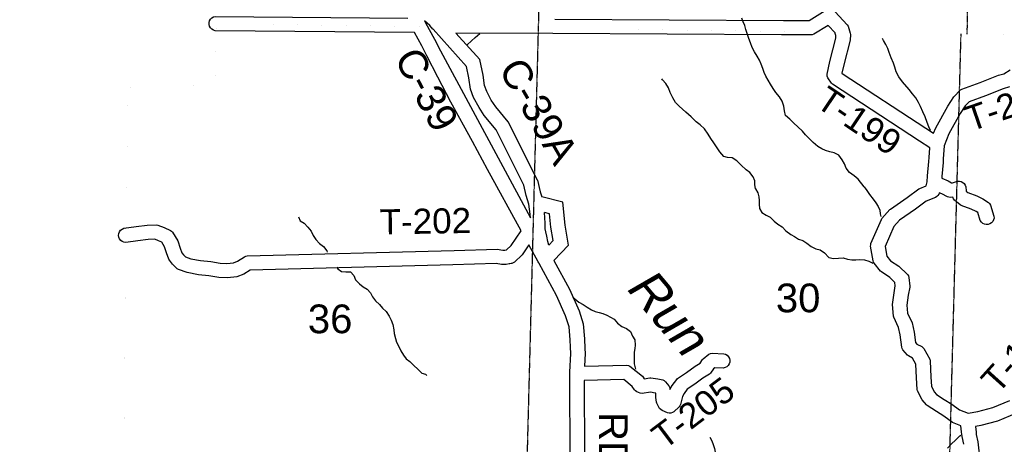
# Model space of a CAD drawing. Header units: feet. Extents: x -155 to 2562643, y -56 to 364810.
# Tile 35 of 121: x 2452093 to 2465831, y 258905 to 264824. Entities that reach past the tile are written whole.
import ezdxf
from ezdxf.enums import TextEntityAlignment as Align

# ---------------------------------------------------------------- set-up
doc = ezdxf.new("R2010")
doc.units = ezdxf.units.FT
doc.header["$MEASUREMENT"] = 0
for name, pattern in [('CENTER', [2, 1.25, -0.25, 0.25, -0.25]), ('HIDDEN', [0.375, 0.25, -0.125]), ('HIDDEN2', [0.1875, 0.125, -0.0625]), ('water', [0])]:
    doc.linetypes.add(name, pattern=pattern)
for name, color, linetype in [('COUNTY-LINE', 4, 'CENTER'), ('COUNTY-RD', 7, 'Continuous'), ('CR-TEXT', 7, 'Continuous'), ('SECTION', 8, 'HIDDEN2'), ('SECTION-TEXT', 8, 'Continuous'), ('TOWNSHIP', 9, 'HIDDEN'), ('TR-TEXT', 6, 'Continuous'), ('TWP-RD', 6, 'Continuous'), ('WATER-TEXT', 1, 'Continuous'), ('WATERWAY', 14, 'water')]:
    doc.layers.add(name, color=color, linetype=linetype)
doc.styles.add('ARIAL', font='arial.ttf')

msp = doc.modelspace()

# ---------------------------------------------------------------- linework, layer by layer
at = {"layer": 'COUNTY-LINE', "const_width": 0.04, "flags": 128}
msp.add_lwpolyline([(2451935.99, 183626.87), (2452186.29, 194241.17), (2452356.47, 199888.32), (2452356.47, 199888.32), (2452537.05, 210912.9), (2452642.86, 215853.49), (2452642.86, 215853.49), (2453052.69, 231900.41), (2453052.69, 231900.41), (2453184.69, 237232.8), (2453471.4, 253160.5), (2453471.4, 253160.5), (2453538.39, 256176.6), (2453568.21, 261539.59), (2453606.32, 263882.44), (2454823.35, 263908.45), (2454835.46, 264767.7), (2454835.46, 264767.7), (2455013.2, 277384.76), (2455009.22, 279887.93), (2455009.22, 279887.93), (2444652.57, 279864.08), (2438092.07, 280026.05), (2423207.96, 280172.56)], dxfattribs=at)
at = {"layer": 'COUNTY-RD'}
for points in [[(2457860.93, 264689.7), (2457858.82, 264692.28), (2457816.19, 264744.17), (2457741.35, 264809.69), (2457751.09, 264787.74), (2457755.17, 264780.51), (2457755.32, 264779.93)], [(2457755.32, 264779.93), (2457879.25, 264554.11)], [(2457775.1, 264318.44), (2457702.51, 264460.46), (2457602.11, 264643.39)], [(2459128.18, 262517.51), (2458739.75, 263288.48), (2458575.61, 263489.53), (2458501.97, 263597.62), (2458427.21, 263739.42), (2458382.26, 263855.52), (2458361.82, 264015.26), (2458328.64, 264172.52), (2457860.93, 264689.7)], [(2459317.52, 262586.25), (2458908.51, 263398.02), (2458736.01, 263609.31), (2458673.61, 263700.9), (2458609.53, 263822.44), (2458577.56, 263905.04), (2458559.18, 264048.66), (2458513.18, 264266.64), (2458178.35, 264636.88)], [(2457879.25, 264554.11), (2457963.32, 264389.64)], [(2457963.32, 264389.64), (2459219.1, 262059.95), (2459216.21, 262104.57), (2459215.29, 262108.1), (2459215.34, 262114.85)], [(2458622.62, 262733.93), (2458408.97, 263124.66), (2458108.24, 263671.88), (2457925.73, 264023.75), (2457775.1, 264318.44)], [(2459089.02, 261880.97), (2458622.62, 262733.93)], [(2459317.52, 262586.25), (2459354.83, 262426.3), (2459376.54, 262354.7)], [(2459198.84, 262251.49), (2459161.55, 262374.51), (2459128.18, 262517.51)], [(2459544.21, 261466.94), (2459752.52, 261679.42), (2459702.49, 261957.64), (2459669.48, 262277.94), (2459376.54, 262354.7)], [(2459215.34, 262114.85), (2459198.84, 262251.49)], [(2459447.43, 261804.28), (2459434.46, 261865.9), (2459427.04, 261908.3), (2459424.26, 261986.97), (2459414.46, 262138.02)], [(2459474.97, 261682.01), (2459537.4, 261745.68), (2459504.31, 261929.64), (2459484.74, 262119.6), (2459414.46, 262138.02)], [(2459474.97, 261682.01), (2459462.44, 261732.92), (2459447.43, 261804.27)], [(2459772.94, 258508.75), (2459775.52, 259076.18), (2459768.28, 259478.68), (2459770.81, 259883.24), (2459770.4, 259885.09), (2459770.84, 259895.01), (2459770.65, 259905.1), (2459770.95, 259906.31), (2459770.96, 259907.6), (2459771.49, 259909.52), (2459783.13, 260172.37), (2459779.39, 260258.39), (2459774.89, 260361.53), (2459757.62, 260542.65), (2459710.3, 260694.77), (2459584.74, 260978.21), (2459339.46, 261424.21), (2459339.43, 261424.24), (2459335.2, 261431.96), (2459334.54, 261433.16), (2459334.42, 261433.38), (2459326.82, 261447.18), (2459326.81, 261447.21), (2459326.8, 261447.23), (2459326.78, 261447.31), (2459197.17, 261683.63)], [(2459544.21, 261466.94), (2459764.12, 261067.07), (2459897.84, 260765.21), (2459954.75, 260582.26), (2459974.47, 260375.4), (2459980.35, 260240.8), (2459980.35, 260240.79), (2459983.33, 260172.29), (2459975.5, 259995.8)], [(2459970.27, 259795.66), (2459968.3, 259479.85), (2459975.52, 259077.53), (2459972.94, 258507.48)]]:
    msp.add_lwpolyline(points, dxfattribs=at)
at = {"layer": 'SECTION'}
msp.add_line((2463491.22, 199639.91), (2465228.19, 264625.57), dxfattribs=at)
for points in [[(2465314.33, 264624.41), (2465742.8, 299321.65)], [(2460167.35, 296855.94), (2459327.85, 264706.28)], [(2459327.85, 264706.27), (2458385.1, 228602.67)]]:
    msp.add_lwpolyline(points, dxfattribs=at)
at = {"layer": 'TOWNSHIP', "const_width": 0.03, "flags": 128}
msp.add_lwpolyline([(2486520.23, 264334.44), (2454835.46, 264767.7)], dxfattribs=at)
at = {"layer": 'TWP-RD'}
for points in [[(2457602.11, 264643.39), (2454821.37, 264670.39), (2454795.99, 264677.46), (2454773.32, 264690.84), (2454754.89, 264709.64), (2454741.95, 264732.56), (2454735.38, 264758.06), (2454735.63, 264784.39), (2454742.7, 264809.77), (2454756.08, 264832.44), (2454774.88, 264850.87), (2454797.8, 264863.81), (2454823.3, 264870.38), (2457507.72, 264844.31)], [(2459559.46, 264830.24), (2462749.65, 264814.91), (2462749.68, 264814.9), (2463106.71, 264813.19), (2463330.45, 264950.88)], [(2463471.37, 264932.16), (2463640.3, 264752.65), (2463651.85, 264732.75), (2463660.86, 264703.28), (2463660.87, 264703.27), (2463681.43, 264636), (2463683.58, 264619.15), (2463680.13, 264537.97)], [(2463470.78, 264640.95), (2463374.57, 264743.19), (2463175.28, 264620.55), (2463148.31, 264612.98), (2462722.37, 264615.03), (2462722.34, 264615.04), (2459532.15, 264630.37), (2459532.12, 264630.38), (2458178.35, 264636.88)], [(2464283.25, 260692.38), (2464271.51, 260851.51), (2464292.6, 261014.83), (2464310.69, 261112.16), (2464305.86, 261162.04), (2464235.44, 261231.65), (2464116.51, 261308.27), (2464104.88, 261318.63), (2464014.87, 261428.18), (2464006.26, 261443.47), (2464000.44, 261460.04), (2463966.33, 261667.85), (2463966.87, 261686.98), (2463971.03, 261705.67), (2464116.39, 262040.32), (2464124.7, 262053.43), (2464231.94, 262175.8), (2464241.33, 262184.13), (2464476.24, 262344.93), (2464639.77, 262464.52), (2464650.54, 262470.52), (2464740.29, 262506.89), (2464757.18, 262564.88), (2464759.66, 262647.9), (2464777.49, 262848.47), (2464781.23, 262904.71), (2464781.24, 262904.74), (2464790.11, 263037.79), (2464649.87, 263129.37), (2463433.58, 263923.65), (2463419.32, 263937.71), (2463368.92, 264012.5), (2463360.31, 264038.14), (2463358.82, 264065.17), (2463396.64, 264239.3), (2463481.21, 264567.49), (2463482.67, 264602.04), (2463473.18, 264633.1), (2463470.78, 264640.95)], [(2463680.13, 264537.97), (2463591.27, 264193.11), (2463566.19, 264077.65), (2463568.27, 264074.56), (2464737.17, 263311.23), (2464845.09, 263240.75), (2464875.03, 263318.08), (2465041.79, 263617.11), (2465126.82, 263748.81), (2465222.34, 263843.88), (2465240.38, 263855.43), (2465495.97, 263950.59), (2465751.09, 264049.57), (2465823.02, 264071.11), (2465912.66, 264123.38)], [(2465903.2, 263886.35), (2465816.05, 263860.25), (2465567.03, 263763.63), (2465340.49, 263679.29), (2465283.16, 263622.24), (2465213.31, 263514.05), (2465056.5, 263232.85), (2464992.53, 263067.65), (2464980.28, 262883.71), (2464976.91, 262832.98), (2464959.4, 262636.05), (2464958.74, 262613.96), (2465047.13, 262575.69), (2465094.92, 262550.12), (2465107.63, 262551.81), (2465180.36, 262572.44), (2465205.48, 262573.1), (2465230.01, 262567.51), (2465252.38, 262556.04), (2465271.21, 262539.39), (2465285.34, 262518.58), (2465293.88, 262494.93), (2465299.44, 262437.41), (2465300.36, 262432.75), (2465323.52, 262413.21), (2465445.76, 262366.21), (2465533.55, 262325.16), (2465609.5, 262276.23), (2465625.52, 262259.68), (2465637.36, 262239.91), (2465687.03, 262084.96), (2465688.31, 262058.65), (2465682.73, 262032.91)], [(2465682.73, 262032.91), (2465670.69, 262009.51), (2465653, 261990.01), (2465630.85, 261975.75), (2465605.79, 261967.72), (2465579.48, 261966.44), (2465553.74, 261972.02), (2465530.34, 261984.06), (2465510.84, 262001.75), (2465496.58, 262023.9), (2465461.36, 262133.75), (2465436.6, 262149.71), (2465367.41, 262182.06), (2465228.21, 262235.58), (2465213.8, 262244.1), (2465135.98, 262309.78), (2465122.42, 262327.8), (2465113.21, 262348.38), (2465112.74, 262350.73), (2465079.01, 262346.24), (2465058.21, 262347.81), (2465038.17, 262353.65), (2464960.08, 262395.44), (2464921.06, 262412.33), (2464915.6, 262393.57), (2464904.57, 262373.8), (2464889.37, 262356.97), (2464870.81, 262343.98), (2464742.85, 262292.13), (2464591.78, 262181.65), (2464369.89, 262029.77), (2464290.52, 261939.2), (2464170.01, 261661.75), (2464192.03, 261527.61), (2464244.53, 261463.7), (2464361.24, 261388.51), (2464480.48, 261270.65), (2464492.83, 261250.94), (2464500.33, 261228.91), (2464511.79, 261110.4), (2464511.18, 261096.38), (2464490.24, 260983.72), (2464472.45, 260846), (2464480.7, 260734.28), (2464543.86, 260598.02), (2464573.05, 260467.61), (2464592.36, 260323.92), (2464612.61, 260301.27), (2464679.67, 260266.38), (2464694.99, 260254.1), (2464707.65, 260239.05), (2464790.16, 260089.2), (2464796.41, 260066.54), (2464804.38, 259840.41), (2464813.29, 259714.46), (2464852.37, 259637.86), (2464884.31, 259600.46), (2464990.23, 259531.05), (2465096.95, 259465.65), (2465207.24, 259386.53), (2465328.42, 259338.18), (2465461.24, 259361.36), (2465671.54, 259418.38), (2465910.36, 259515.89)], [(2458948.7, 261424.12), (2458948.68, 261424.11), (2458931.46, 261421.11), (2458922.79, 261419.6), (2458880.26, 261412.2), (2458817.39, 261411.13), (2458741.79, 261423.77), (2458134.78, 261407.4), (2458134.77, 261407.4), (2455307.52, 261331.62), (2455221.45, 261277.15), (2455123.39, 261239.96), (2454990.81, 261223.43), (2454870.75, 261230.46), (2454732.06, 261252.57), (2454588.74, 261268.31), (2454429.11, 261297.95), (2454309.08, 261340.47), (2454290.76, 261351.83), (2454226.92, 261413.72), (2454183.13, 261471.09), (2454175.91, 261484.23), (2454143.45, 261572.45), (2454114.86, 261659.03), (2454077.06, 261721.92), (2454031.52, 261742.61), (2453978.88, 261762.97), (2453888.02, 261759.85), (2453743.88, 261741.94), (2453573.84, 261717.67), (2453547.7, 261720.83), (2453523.28, 261730.63), (2453502.22, 261746.43), (2453485.95, 261767.16), (2453475.61, 261791.37), (2453471.89, 261817.44), (2453475.05, 261843.58), (2453484.85, 261868), (2453500.65, 261889.06), (2453521.38, 261905.33), (2453545.59, 261915.67), (2453717.41, 261940.19), (2453872.24, 261959.43), (2454002.57, 261963.9), (2454022.52, 261960.53), (2454109.02, 261927.07), (2454197.29, 261886.97), (2454213.61, 261875.13), (2454227.25, 261860.27), (2454297.78, 261742.93), (2454332.31, 261638.35), (2454355.81, 261574.49), (2454376.84, 261546.94), (2454406.58, 261518.11), (2454481.08, 261491.72), (2454617.94, 261466.31), (2454758.73, 261450.85), (2454892.39, 261429.54), (2454984.23, 261424.15), (2455074.87, 261435.46), (2455131.59, 261456.97), (2455231.42, 261520.15), (2455248.07, 261526.9), (2455265.65, 261530.57), (2458155.72, 261608.04), (2458755.71, 261624.21), (2458832.31, 261611.41), (2458861.29, 261611.9), (2458887.52, 261616.47), (2458952.04, 261677.82), (2459089.02, 261880.97)], [(2459197.17, 261683.63), (2459105.66, 261547.91), (2458996.28, 261443.91), (2458979.69, 261433.41), (2458961.36, 261426.33), (2458948.7, 261424.12)], [(2465264.23, 258904.46), (2465242.28, 259011.21), (2465237.83, 259050.6), (2465237.82, 259050.62), (2465235.75, 259068.97), (2465234.87, 259076.75), (2465234.87, 259076.76), (2465225.02, 259164.1), (2465110.48, 259209.81), (2464986.27, 259298.91), (2464883.14, 259362.11), (2464756.8, 259444.9), (2464746.12, 259454.31), (2464684.95, 259525.94), (2464621.32, 259650.64), (2464615.93, 259670.02), (2464604.62, 259829.84), (2464597.79, 260023.92), (2464551.79, 260107.47), (2464496.06, 260136.46), (2464481.74, 260147.58), (2464416.15, 260220.94), (2464406.06, 260238.12), (2464399.56, 260256.96), (2464375.99, 260432.38), (2464353.38, 260533.38), (2464287.78, 260674.9), (2464283.25, 260692.38)], [(2459975.5, 259995.8), (2460564.98, 260006.87), (2460587.63, 260002), (2460608.55, 259992.09), (2460783.78, 259852.42), (2460794.58, 259840.54), (2460808.4, 259819.34), (2460887.15, 259830.24), (2460901.47, 259830.16), (2460994.92, 259816.17), (2461064.94, 259802.36), (2461086.53, 259792.43), (2461105.18, 259777.73), (2461151.48, 259718.89), (2461160.6, 259700.64), (2461165.85, 259680.92), (2461166.57, 259668.28), (2461198.23, 259723.27), (2461260.89, 259809.27), (2461272.58, 259820.77), (2461395.12, 259907.14), (2461517.02, 259995.83), (2461585.94, 260035.94), (2461618.41, 260085.79), (2461629.66, 260098.03), (2461708.57, 260159.49), (2461729.96, 260169.24), (2461753.01, 260173.76), (2461917.81, 260167.13), (2461942.95, 260159.3), (2461965.2, 260145.23), (2461983.06, 260125.88), (2461995.3, 260102.57), (2462001.09, 260076.87), (2462000.03, 260050.57), (2461992.2, 260025.43), (2461978.13, 260003.18), (2461958.78, 259985.32), (2461935.47, 259973.08), (2461909.77, 259967.29), (2461793.3, 259971.98), (2461772.32, 259955.63), (2461734.17, 259897.07), (2461717.19, 259880.92), (2461626.43, 259828.1), (2461511.57, 259744.53), (2461407.98, 259671.52), (2461366.2, 259614.18), (2461341.05, 259570.49), (2461314.08, 259460.25), (2461305.94, 259442.65), (2461294.57, 259426.94), (2461220.04, 259357.36), (2461199.92, 259345.83)], [(2461199.92, 259345.83), (2461177.73, 259339.22), (2461154.6, 259337.85), (2461131.76, 259341.81), (2461056.18, 259373.97), (2461037.57, 259387.6), (2461022.54, 259405.12), (2460984.89, 259477.55), (2460980.05, 259491.66), (2460968.06, 259557.01), (2460969.36, 259613.36), (2460969.13, 259617.4), (2460960.76, 259619.05), (2460893.19, 259629.17), (2460778.78, 259613.34), (2460752.5, 259616.66), (2460702.76, 259637.05), (2460685.97, 259648.3), (2460671.77, 259662.68), (2460640.22, 259711.09), (2460521.13, 259806.01), (2459970.27, 259795.66)], [(2466002.99, 259337.68), (2465735.75, 259228.56), (2465504.69, 259165.92), (2465427.61, 259152.47), (2465436.57, 259073.03), (2465440, 259042.65), (2465461.55, 258937.85), (2465477.86, 258815.46), (2465490.99, 258729.74), (2465501.63, 258670.03), (2465512.9, 258613.32), (2465505.95, 258529.6), (2465500.76, 258511.14), (2465450.5, 258411.07), (2465435.01, 258392.82), (2465362.79, 258340.29), (2465244.89, 258268.62), (2465145.42, 258193.65), (2465043.28, 258127.66), (2464984.98, 258048.08), (2464869.74, 257900.06), (2464735.62, 257715.69), (2464696.89, 257670.44)]]:
    msp.add_lwpolyline(points, dxfattribs=at)
at = {"layer": 'WATERWAY'}
for points in [[(2463876.98, 262493.27), (2463791.22, 262601.48), (2463736.35, 262646.87), (2463671.4, 262694.11), (2463626.35, 262755.71), (2463601.41, 262815.58), (2463570.52, 262869.34), (2463523.4, 262934.92), (2463456.65, 262968.09), (2463398.18, 262983.3), (2463337.64, 263002.51), (2463285.08, 263025.84), (2463230.43, 263055.17), (2463165.35, 263112.45), (2463059.42, 263217.33), (2463016.51, 263268.92), (2462951.34, 263332.22), (2462896.41, 263381.63), (2462837.41, 263434.98), (2462780.44, 263486.36), (2462763.45, 263552.38), (2462756.48, 263620.54), (2462731.45, 263686.44), (2462694.43, 263748.15), (2462645.36, 263809.68), (2462608.42, 263865.36), (2462569.42, 263925.04), (2462534.52, 263978.74), (2462505.59, 264036.55), (2462480.76, 264088.4), (2462461.9, 264144.34), (2462438.97, 264204.25), (2462416.12, 264258.13), (2462385.18, 264315.91), (2462346.18, 264375.58), (2462313.21, 264435.34), (2462290.22, 264499.25), (2462265.22, 264563.14), (2462242.17, 264631.08), (2462225.3, 264689.06), (2462210.51, 264741.05), (2462189.67, 264794.96), (2462168.86, 264846.86)], [(2458333.18, 264469.76), (2458336.91, 264474.13), (2458396.42, 264529.2), (2458450, 264576.16), (2458511.54, 264629.25), (2458512.59, 264630.61)], [(2464799.41, 263279.7), (2464777.52, 263330.56), (2464754.59, 263390.47), (2464725.38, 263468.35), (2464692.26, 263538.14), (2464663.11, 263612.01), (2464634.18, 263669.82), (2464595.09, 263735.52), (2464550.12, 263791.08), (2464505.12, 263848.66), (2464411.22, 263955.72), (2464358.02, 264025.23), (2464320.83, 264098.98), (2464301.86, 264162.96), (2464283, 264218.9), (2464251.87, 264290.74), (2464222.68, 264366.61), (2464203.85, 264420.55), (2464176.96, 264476.38), (2464144.01, 264534.13), (2464131.57, 264562.06)], [(2462358.65, 262463.88), (2462351.81, 262528.43), (2462349.1, 262578.59), (2462328.23, 262634.5), (2462281.22, 262692.05), (2462230.45, 262731.47), (2462159.26, 262794.69), (2462100.17, 262854.07), (2462033.27, 262897.28), (2461970.9, 262904.41), (2461916.5, 262915.67), (2461861.34, 262981.13), (2461814.14, 263052.73), (2461777.23, 263106.4), (2461738.2, 263168.08), (2461699.17, 263229.76), (2461649.93, 263303.34), (2461588.89, 263358.67), (2461532.1, 263398.01), (2461460.79, 263469.26), (2461389.57, 263534.49), (2461293.99, 263617.43), (2461245.03, 263670.94), (2461207.95, 263736.66), (2461168.79, 263808.37), (2461143.79, 263872.26), (2461106.74, 263935.98), (2461061.82, 263987.53), (2461053.59, 264001.47)], [(2462358.65, 262463.88), (2462393.41, 262410.79), (2462407.95, 262354.71), (2462412.43, 262302.56), (2462408.87, 262252.35), (2462417.43, 262192.21), (2462450.01, 262138.29), (2462506.51, 262100.64), (2462564.95, 262071.04), (2462619.6, 262015.3), (2462672.13, 261973.6), (2462732.62, 261937.99), (2462785.27, 261882.24), (2462853.95, 261828.64), (2462904.34, 261800.97), (2462958.82, 261765.31), (2463021.19, 261743.77), (2463075.67, 261708.1), (2463134.27, 261660.43), (2463202.75, 261628.91), (2463263.06, 261613.37), (2463323.61, 261571.74), (2463384.34, 261510.03), (2463448.68, 261492.52), (2463518.82, 261499.15), (2463580.94, 261505.7), (2463645.3, 261486.18), (2463705.56, 261476.66), (2463757.73, 261475.1), (2463815.84, 261481.62), (2463880.05, 261478.16), (2463940.42, 261456.6), (2463996.43, 261429.18)], [(2463876.98, 262493.27), (2463911.51, 262441.88), (2463952.12, 262386.03), (2464002.82, 262324.24), (2464039.39, 262272.37), (2464069.95, 262220.44), (2464094.5, 262166.46), (2464100.97, 262116.33), (2464108.97, 262078.1)], [(2455981.92, 262074.75), (2456008.48, 262020.78), (2456060.94, 261987.11), (2456111.56, 261933.35), (2456158.23, 261873.54), (2456186.84, 261815.57), (2456223.44, 261759.69), (2456274.07, 261705.93), (2456330.64, 261660.25), (2456377.31, 261600.43), (2456385.46, 261581.87)], [(2456516.31, 261374.99), (2456533.98, 261352.89), (2456584.47, 261315.18), (2456644.69, 261309.68), (2456708.89, 261308.22), (2456755.49, 261256.43), (2456778.07, 261198.42), (2456832.75, 261140.68), (2456887.28, 261099), (2456941.7, 261069.36), (2456988.3, 261017.57), (2457014.89, 260959.59), (2457059.5, 260905.78), (2457112.12, 260854.04), (2457154.73, 260800.22), (2457205.28, 260754.48), (2457249.98, 260690.64), (2457276.56, 260634.66), (2457299.16, 260574.64), (2457311.85, 260502.49), (2457320.36, 260448.37), (2457335.03, 260378.25), (2457351.52, 260328.21), (2457384.15, 260268.27), (2457410.79, 260206.28), (2457447.41, 260148.38), (2457486, 260094.52), (2457536.49, 260056.82), (2457593.15, 260001.1), (2457649.76, 259951.41), (2457704.4, 259897.68), (2457756.71, 259880.07), (2457772.48, 259864.56)], [(2459812.69, 260954.7), (2459839.27, 260933.65), (2459893.86, 260885.95), (2459954.33, 260852.34), (2460012.82, 260816.72), (2460069.32, 260779.07), (2460123.69, 260755.45), (2460177.95, 260743.87), (2460228.24, 260728.24), (2460284.63, 260702.63), (2460337.01, 260676.99), (2460387.42, 260647.31), (2460436.02, 260595.54), (2460494.64, 260545.87), (2460561.08, 260518.34), (2460617.6, 260478.68), (2460642.26, 260412.65), (2460676.84, 260358.76), (2460679.48, 260288.53), (2460673.91, 260238.3), (2460666.34, 260188.06), (2460667.78, 260027.49), (2460682.35, 259969.41), (2460687.47, 259953.27)], [(2461723.49, 259005.62), (2461750.55, 258950.9), (2461771.06, 258900.89), (2461785.6, 258844.82), (2461798.09, 258794.75), (2461810.7, 258730.62), (2461827.23, 258676.57), (2461843.91, 258606.46), (2461864.47, 258550.44), (2461887.02, 258496.44), (2461949.61, 258450.81), (2462001.32, 258499.43), (2462024.94, 258549.81), (2462068.61, 258600.36), (2462120.67, 258610.85), (2462151.26, 258595.03)], [(2465040.93, 258852.69), (2465092.57, 258909.33), (2465152.27, 258962.03), (2465209.91, 259020.73), (2465223.07, 259031.63)]]:
    msp.add_lwpolyline(points, dxfattribs=at)

# ---------------------------------------------------------------- texts
at = {"layer": 'CR-TEXT', "style": 'ARIAL'}
for s, rotation, p in [('C-39', 298, (2457206.11, 264235.22)), ('C-39A', 300, (2458662.67, 264076.9)), ('RD.', 270, (2460055.92, 259353.65))]:
    msp.add_text(s, height=400, rotation=rotation, dxfattribs=at).set_placement(p, align=Align.BOTTOM_LEFT)
at = {"layer": 'SECTION-TEXT', "style": 'ARIAL'}
for s, p in [('30', (2462954.94, 260625.25)), ('36', (2456424.6, 260333.27))]:
    msp.add_text(s, height=400, dxfattribs=at).set_placement(p, align=Align.BOTTOM_CENTER)
at = {"layer": 'TR-TEXT', "style": 'ARIAL'}
for s, rotation, p in [('T-199', 326, (2463120.4, 263539.24)), ('T-205', 19, (2465390.98, 263161.24)), ('T-202', 1, (2457119.63, 261723.97)), ('T-166', 48, (2465817.41, 259523.13)), ('T-205', 37, (2461147.51, 258735.17))]:
    msp.add_text(s, height=350, rotation=rotation, dxfattribs=at).set_placement(p, align=Align.BOTTOM_LEFT)
at = {"layer": 'WATER-TEXT', "style": 'ARIAL', "oblique": 10}
msp.add_text('Run', height=500, rotation=310, dxfattribs=at).set_placement((2460835.4, 260498.95), align=Align.BOTTOM_CENTER)

doc.saveas('drawing.dxf')
